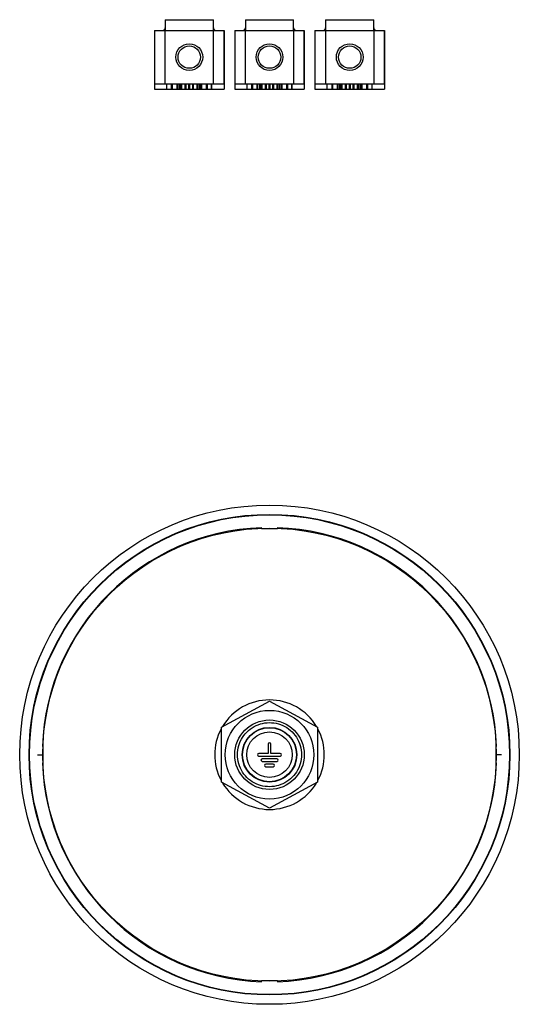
# Model space of a CAD drawing. Header units: millimetres. Extents: x 33 to 126, y 17 to 202.
import ezdxf

# ---------------------------------------------------------------- set-up
doc = ezdxf.new("R2010")
doc.units = ezdxf.units.MM
doc.header["$LTSCALE"] = 14.214588
doc.layers.get('0').update_dxf_attribs({"linetype": 'CONTINUOUS'})

msp = doc.modelspace()

# ---------------------------------------------------------------- linework, layer by layer
at = {"color": 7}
for p, q in [((59.73, 201.65), (59.73, 199.65)), ((59.73, 201.65), (68.73, 201.65)), ((68.73, 199.65), (68.73, 201.65)), ((74.73, 201.65), (74.73, 199.65)), ((74.73, 201.65), (83.73, 201.65)), ((83.73, 199.65), (83.73, 201.65)), ((89.73, 201.65), (89.73, 199.65)), ((89.73, 201.65), (98.73, 201.65)), ((98.73, 199.65), (98.73, 201.65)), ((57.73, 199.65), (57.73, 188.65)), ((57.73, 199.65), (70.73, 199.65)), ((57.78, 189.65), (57.78, 199.65)), ((59.68, 199.65), (59.68, 189.65)), ((68.78, 189.65), (68.78, 199.65)), ((70.68, 199.65), (70.68, 189.65)), ((70.73, 199.65), (70.73, 188.65)), ((72.73, 199.65), (72.73, 188.65)), ((72.73, 199.65), (85.73, 199.65)), ((72.78, 189.65), (72.78, 199.65)), ((74.68, 199.65), (74.68, 189.65)), ((83.78, 189.65), (83.78, 199.65)), ((85.68, 199.65), (85.68, 189.65)), ((85.73, 199.65), (85.73, 188.65)), ((87.73, 199.65), (87.73, 188.65)), ((87.73, 199.65), (100.73, 199.65)), ((87.78, 189.65), (87.78, 199.65)), ((89.68, 199.65), (89.68, 189.65)), ((98.78, 189.65), (98.78, 199.65)), ((100.68, 199.65), (100.68, 189.65)), ((100.73, 199.65), (100.73, 188.65)), ((57.73, 188.65), (70.73, 188.65)), ((57.78, 189.65), (70.68, 189.65)), ((59.98, 189.65), (59.98, 188.65)), ((60.88, 189.65), (60.88, 188.65)), ((60.93, 188.65), (60.93, 189.65)), ((61.02, 189.65), (61.02, 188.65)), ((61.94, 188.65), (61.94, 189.65)), ((62, 189.65), (62, 188.65)), ((62.33, 189.65), (62.33, 188.65)), ((62.65, 188.65), (62.65, 189.65)), ((62.78, 189.65), (62.78, 188.65)), ((63.47, 188.65), (63.47, 189.65)), ((63.59, 189.65), (63.59, 188.65)), ((64.17, 188.65), (64.17, 189.65)), ((64.29, 189.65), (64.29, 188.65)), ((64.87, 188.65), (64.87, 189.65)), ((64.98, 189.65), (64.98, 188.65)), ((65.67, 188.65), (65.67, 189.65)), ((65.8, 189.65), (65.8, 188.65)), ((66.13, 189.65), (66.13, 188.65)), ((66.46, 188.65), (66.46, 189.65)), ((66.52, 189.65), (66.52, 188.65)), ((67.44, 188.65), (67.44, 189.65)), ((67.53, 189.65), (67.53, 188.65)), ((67.58, 189.65), (67.58, 188.65)), ((68.41, 188.65), (68.41, 189.65)), ((68.46, 188.65), (68.46, 189.65)), ((72.73, 188.65), (85.73, 188.65)), ((72.78, 189.65), (85.68, 189.65)), ((74.98, 189.65), (74.98, 188.65)), ((75.88, 189.65), (75.88, 188.65)), ((75.93, 188.65), (75.93, 189.65)), ((76.02, 189.65), (76.02, 188.65)), ((76.94, 188.65), (76.94, 189.65)), ((77, 189.65), (77, 188.65)), ((77.33, 189.65), (77.33, 188.65)), ((77.65, 188.65), (77.65, 189.65)), ((77.78, 189.65), (77.78, 188.65)), ((78.47, 188.65), (78.47, 189.65)), ((78.59, 189.65), (78.59, 188.65)), ((79.17, 188.65), (79.17, 189.65)), ((79.29, 189.65), (79.29, 188.65)), ((79.87, 188.65), (79.87, 189.65)), ((79.98, 189.65), (79.98, 188.65)), ((80.67, 188.65), (80.67, 189.65)), ((80.8, 189.65), (80.8, 188.65)), ((81.13, 189.65), (81.13, 188.65)), ((81.46, 188.65), (81.46, 189.65)), ((81.52, 189.65), (81.52, 188.65)), ((82.44, 188.65), (82.44, 189.65)), ((82.53, 189.65), (82.53, 188.65)), ((82.58, 189.65), (82.58, 188.65)), ((83.41, 188.65), (83.41, 189.65)), ((83.46, 188.65), (83.46, 189.65)), ((87.73, 188.65), (100.73, 188.65)), ((87.78, 189.65), (100.68, 189.65)), ((89.98, 189.65), (89.98, 188.65)), ((90.88, 189.65), (90.88, 188.65)), ((90.93, 188.65), (90.93, 189.65)), ((91.02, 189.65), (91.02, 188.65)), ((91.94, 188.65), (91.94, 189.65)), ((92, 189.65), (92, 188.65)), ((92.33, 189.65), (92.33, 188.65)), ((92.65, 188.65), (92.65, 189.65)), ((92.78, 189.65), (92.78, 188.65)), ((93.47, 188.65), (93.47, 189.65)), ((93.59, 189.65), (93.59, 188.65)), ((94.17, 188.65), (94.17, 189.65)), ((94.29, 189.65), (94.29, 188.65)), ((94.87, 188.65), (94.87, 189.65)), ((94.98, 189.65), (94.98, 188.65)), ((95.67, 188.65), (95.67, 189.65)), ((95.8, 189.65), (95.8, 188.65)), ((96.13, 189.65), (96.13, 188.65)), ((96.46, 188.65), (96.46, 189.65)), ((96.52, 189.65), (96.52, 188.65)), ((97.44, 188.65), (97.44, 189.65)), ((97.53, 189.65), (97.53, 188.65)), ((97.58, 189.65), (97.58, 188.65)), ((98.41, 188.65), (98.41, 189.65)), ((98.46, 188.65), (98.46, 189.65)), ((77.73, 106.4), (77.73, 106.58)), ((77.73, 106.4), (80.73, 106.4)), ((80.73, 106.58), (80.73, 106.4)), ((70.23, 69.22), (79.23, 74.11)), ((79.23, 74.11), (88.23, 69.22)), ((70.23, 58.97), (70.23, 69.22)), ((88.23, 69.22), (88.23, 58.97)), ((36.75, 65.6), (36.92, 65.59)), ((36.92, 64.09), (36.92, 65.59)), ((78.98, 66.09), (78.98, 64.34)), ((79.48, 64.34), (79.48, 66.09)), ((121.54, 65.59), (121.71, 65.6)), ((121.54, 65.59), (121.54, 64.09)), ((35.83, 64.09), (36.92, 64.09)), ((36.92, 62.6), (36.92, 64.09)), ((78.98, 64.34), (77.23, 64.34)), ((77.23, 63.84), (81.23, 63.84)), ((80.58, 63.34), (77.88, 63.34)), ((77.88, 62.84), (80.58, 62.84)), ((81.23, 64.34), (79.48, 64.34)), ((122.63, 64.09), (121.54, 64.09)), ((121.54, 64.09), (121.54, 62.6)), ((36.92, 62.6), (36.75, 62.59)), ((79.93, 62.34), (78.53, 62.34)), ((78.53, 61.84), (79.93, 61.84)), ((121.71, 62.59), (121.54, 62.6)), ((79.23, 54.08), (70.23, 58.97)), ((88.23, 58.97), (79.23, 54.08)), ((80.73, 21.79), (77.73, 21.79)), ((77.73, 21.61), (77.73, 21.79)), ((80.73, 21.79), (80.73, 21.61))]:
    msp.add_line(p, q, dxfattribs=at)
for centre, radius in [((64.23, 194.65), 2.5), ((64.23, 194.65), 2.1), ((79.23, 194.65), 2.5), ((79.23, 194.65), 2.1), ((94.23, 194.65), 2.5), ((94.23, 194.65), 2.1), ((79.23, 64.09), 46.72), ((79.23, 64.09), 44.97), ((79.23, 64.09), 44.9), ((79.23, 64.09), 42.4), ((79.23, 64.09), 8.3), ((79.23, 64.09), 6.5), ((79.23, 64.09), 5.12), ((79.23, 64.09), 5.05), ((79.23, 64.09), 4.25)]:
    msp.add_circle(centre, radius, dxfattribs=at)
for centre, radius, start, end in [((59.23, 200.15), 0.5, 270, 360), ((69.23, 200.15), 0.5, 180, 270), ((74.23, 200.15), 0.5, 270, 360), ((84.23, 200.15), 0.5, 180, 270), ((89.23, 200.15), 0.5, 270, 360), ((99.23, 200.15), 0.5, 180, 270), ((79.23, 64.09), 42.51, 92.0264, 177.9736), ((79.23, 64.09), 42.51, 2.0264, 87.9736), ((79.23, 64.09), 10.25, 31.1304, 148.8761), ((79.23, 64.09), 10.25, 152.1292, 207.8706), ((79.23, 64.09), 10.25, 332.1292, 27.8706), ((79.23, 66.09), 0.25, 0, 180), ((77.23, 64.09), 0.25, 90, 270), ((77.88, 63.09), 0.25, 90, 270), ((80.58, 63.09), 0.25, 270, 90), ((81.23, 64.09), 0.25, 270, 90), ((79.23, 64.09), 42.51, 182.0264, 267.9736), ((78.53, 62.09), 0.25, 90, 270), ((79.93, 62.09), 0.25, 270, 90), ((79.23, 64.09), 42.51, 272.0264, 357.9736), ((79.23, 64.09), 10.25, 211.1304, 328.8761)]:
    msp.add_arc(centre, radius, start, end, dxfattribs=at)
for points in [[(73.23, 64.09), (73.23, 64.66), (73.39, 65.81), (74.11, 67.38), (75.24, 68.68), (76.69, 69.62), (78.34, 70.11), (80.07, 70.12), (81.73, 69.64), (83.19, 68.71), (84.33, 67.4), (85.06, 65.82), (85.23, 64.67), (85.23, 64.09)], [(85.23, 64.09), (85.22, 63.52), (85.07, 62.38), (84.34, 60.81), (83.22, 59.5), (81.77, 58.57), (80.12, 58.08), (78.39, 58.07), (76.73, 58.55), (75.27, 59.48), (74.13, 60.78), (73.39, 62.36), (73.23, 63.52), (73.23, 64.09)]]:
    msp.add_open_spline(points, degree=3, knots=[0, 0, 0, 0, 0.091229, 0.182072, 0.272285, 0.362558, 0.453404, 0.544048, 0.634824, 0.725532, 0.816633, 0.908383, 1, 1, 1, 1], dxfattribs=at)

doc.saveas('drawing.dxf')
